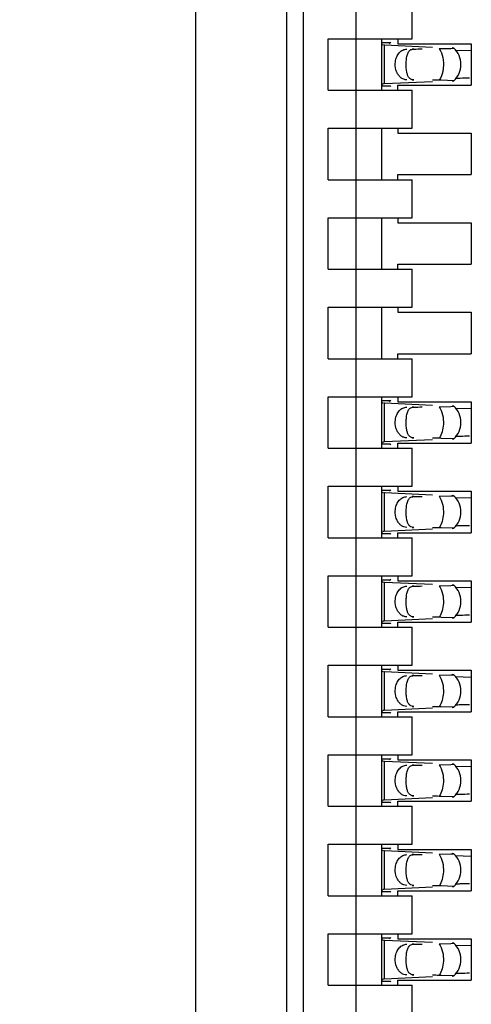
# Model space of a CAD drawing. Header units: inches. Extents: x 0 to 22, y 0 to 17.
# Tile 39 of 52: x 4.393 to 4.552, y 10.394 to 10.741. Entities that reach past the tile are written whole.
import ezdxf

# ---------------------------------------------------------------- set-up
doc = ezdxf.new("R2010")
doc.units = ezdxf.units.IN
doc.header["$LTSCALE"] = 1.21
doc.header["$MEASUREMENT"] = 0
doc.layers.get('0').update_dxf_attribs({"linetype": 'CONTINUOUS'})
doc.layers.add('DIMENSIONS', color=7, linetype='CONTINUOUS')
doc.styles.get("Standard").update_dxf_attribs({"font": 'txt', "width": 0.8})
doc.dimstyles.new('DIMSTYLE_1', dxfattribs={"dimtxt": 0.125, "dimasz": 0.18, "dimexe": 0.18, "dimexo": 0.0625, "dimgap": 0.09, "dimtad": 0, "dimtih": 1, "dimtoh": 1, "dimdec": 3, "dimzin": 4, "dimdsep": 46, "dimtxsty": 'STANDARD', "dimblk": '_FILLED', "dimblk1": '_FILLED', "dimblk2": '_FILLED', "dimcen": 0.09, "dimadec": 0, "dimazin": 0, "dimtp": 0.01, "dimtm": 0.01, "dimtfac": 1, "dimtdec": 3, "dimtofl": 0, "dimtmove": 0, "dimatfit": 3, "dimldrblk": '_FILLED', "dimfxl": 1, "dimtolj": 1, "dimtzin": 4, "dimarcsym": 0})

# ---------------------------------------------------------------- blocks, each defined once
blk = doc.blocks.new('*D4')
at = {"layer": 'DIMENSIONS', "color": 2, "linetype": 'CONTINUOUS'}
blk.add_line((4.453634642, 7.0576741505), (3.554734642, 7.0576741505), dxfattribs=at)
at = {"layer": 'DIMENSIONS', "color": 2, "linetype": 'CONTINUOUS', "insert": (3.492234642, 7.1201741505), "char_height": 0.125, "width": 1.525, "attachment_point": 3, "line_spacing_factor": 0.9}
blk.add_mtext('-4.822{\\Ftxt.shx;\\W1.000000;\\H0.125000; }[122.48]', dxfattribs=at)
blk = doc.blocks.new('_FILLED')
at = {"color": 0, "linetype": 'BYBLOCK'}
blk.add_solid([(0, 0), (-1, 0.1736111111), (-1, -0.1736111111)], dxfattribs=at)
blk = doc.blocks.new('*D5')
at = {"layer": 'DIMENSIONS', "color": 2, "linetype": 'CONTINUOUS'}
for p, q in [((4.0577810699, 6.9362306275), (3.9375, 6.75)), ((4.441734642, 6.9362306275), (4.0577810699, 6.9362306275)), ((3.9375, 6.75), (3.554734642, 6.75))]:
    blk.add_line(p, q, dxfattribs=at)
at = {"layer": 'DIMENSIONS', "color": 2, "linetype": 'CONTINUOUS', "insert": (3.492234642, 6.8125), "char_height": 0.125, "width": 1.525, "attachment_point": 3, "line_spacing_factor": 0.9}
blk.add_mtext('-4.943{\\Ftxt.shx;\\W1.000000;\\H0.125000; }[125.56]', dxfattribs=at)

msp = doc.modelspace()

# ---------------------------------------------------------------- linework, layer by layer
at = {"color": 7, "linetype": 'CONTINUOUS'}
for p, q in [((4.4550220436, 7.8665953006), (4.4550220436, 11.0707530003)), ((4.4869732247, 8.1738788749), (4.4869732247, 11.0085245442)), ((4.4928787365, 8.2919891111), (4.4928787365, 10.8293906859)), ((4.5113826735, 8.3562762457), (4.5113826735, 10.8261271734)), ((4.5310677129, 10.7341150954), (4.5310677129, 10.7475009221)), ((4.5015401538, 10.7160048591), (4.5015401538, 10.7341150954)), ((4.5015401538, 10.7341150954), (4.5310677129, 10.7341150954)), ((4.5204377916, 10.7160048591), (4.5204377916, 10.7341150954)), ((4.5261070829, 10.7341150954), (4.5261070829, 10.7323434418)), ((4.523383, 10.7326217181), (4.5204377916, 10.7326217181)), ((4.5204377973, 10.7326130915), (4.5204387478, 10.732683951)), ((4.5204526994, 10.7323759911), (4.5204377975, 10.7326118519)), ((4.5214046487, 10.7318008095), (4.5209895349, 10.7318233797)), ((4.5382877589, 10.7310181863), (4.521404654, 10.7318026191)), ((4.5231670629, 10.7323688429), (4.523383, 10.7326217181)), ((4.5261070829, 10.7323434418), (4.5519338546, 10.7323434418)), ((4.540623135, 10.7306249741), (4.5447165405, 10.7307169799)), ((4.5447165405, 10.7307169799), (4.545776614, 10.7307852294)), ((4.5457883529, 10.73079634), (4.5451576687, 10.7308495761)), ((4.551923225, 10.7298734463), (4.5462588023, 10.7300138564)), ((4.5519338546, 10.7323434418), (4.5519338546, 10.7177765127)), ((4.5413699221, 10.719482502), (4.540623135, 10.7194949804)), ((4.5457883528, 10.7193236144), (4.5413699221, 10.719482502)), ((4.5015401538, 10.7160048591), (4.5310677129, 10.7160048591)), ((4.5204377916, 10.7174982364), (4.523383, 10.7174982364)), ((4.5204377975, 10.7175081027), (4.5206828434, 10.7182160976)), ((4.5204387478, 10.7174360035), (4.5204377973, 10.717506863)), ((4.5208249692, 10.718285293), (4.521182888, 10.7183078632)), ((4.521404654, 10.7183173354), (4.5382877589, 10.7191017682)), ((4.5261070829, 10.7160048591), (4.5261070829, 10.7177765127)), ((4.5261070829, 10.7177765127), (4.5519338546, 10.7177765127)), ((4.5310677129, 10.7026190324), (4.5310677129, 10.7160048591)), ((4.5451576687, 10.7192703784), (4.5457883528, 10.7193236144)), ((4.5015401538, 10.6845087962), (4.5015401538, 10.7026190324)), ((4.5015401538, 10.7026190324), (4.5310677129, 10.7026190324)), ((4.5204377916, 10.6845087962), (4.5204377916, 10.7026190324)), ((4.5261070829, 10.7026190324), (4.5261070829, 10.7008473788)), ((4.5261070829, 10.7008473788), (4.5519338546, 10.7008473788)), ((4.5519338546, 10.7008473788), (4.5519338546, 10.6862804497)), ((4.5261070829, 10.6845087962), (4.5261070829, 10.6862804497)), ((4.5261070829, 10.6862804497), (4.5519338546, 10.6862804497)), ((4.5015401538, 10.6845087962), (4.5310677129, 10.6845087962)), ((4.5310677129, 10.6711229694), (4.5310677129, 10.6845087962)), ((4.5015401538, 10.6530127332), (4.5015401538, 10.6711229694)), ((4.5015401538, 10.6711229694), (4.5310677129, 10.6711229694)), ((4.5204377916, 10.6530127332), (4.5204377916, 10.6711229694)), ((4.5261070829, 10.6711229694), (4.5261070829, 10.6693513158)), ((4.5261070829, 10.6693513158), (4.5519338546, 10.6693513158)), ((4.5519338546, 10.6693513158), (4.5519338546, 10.6547843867)), ((4.5261070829, 10.6530127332), (4.5261070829, 10.6547843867)), ((4.5261070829, 10.6547843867), (4.5519338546, 10.6547843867)), ((4.5015401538, 10.6530127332), (4.5310677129, 10.6530127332)), ((4.5310677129, 10.6396269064), (4.5310677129, 10.6530127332)), ((4.5015401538, 10.6215166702), (4.5015401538, 10.6396269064)), ((4.5015401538, 10.6396269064), (4.5310677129, 10.6396269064)), ((4.5204377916, 10.6215166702), (4.5204377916, 10.6396269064)), ((4.5261070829, 10.6396269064), (4.5261070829, 10.6378552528)), ((4.5261070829, 10.6378552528), (4.5519338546, 10.6378552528)), ((4.5519338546, 10.6378552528), (4.5519338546, 10.6232883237)), ((4.5261070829, 10.6215166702), (4.5261070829, 10.6232883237)), ((4.5261070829, 10.6232883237), (4.5519338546, 10.6232883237)), ((4.5015401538, 10.6215166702), (4.5310677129, 10.6215166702)), ((4.5310677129, 10.6081308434), (4.5310677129, 10.6215166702)), ((4.5015401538, 10.5900206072), (4.5015401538, 10.6081308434)), ((4.5015401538, 10.6081308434), (4.5310677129, 10.6081308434)), ((4.5204377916, 10.5900206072), (4.5204377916, 10.6081308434)), ((4.523383, 10.6066374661), (4.5204377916, 10.6066374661)), ((4.5204377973, 10.6066288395), (4.5204387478, 10.606699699)), ((4.5204526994, 10.6063917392), (4.5204377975, 10.6066275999)), ((4.5214046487, 10.6058165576), (4.5209895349, 10.6058391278)), ((4.5382877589, 10.6050339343), (4.521404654, 10.6058183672)), ((4.5231670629, 10.606384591), (4.523383, 10.6066374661)), ((4.5261070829, 10.6081308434), (4.5261070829, 10.6063591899)), ((4.5261070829, 10.6063591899), (4.5519338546, 10.6063591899)), ((4.5519338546, 10.6063591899), (4.5519338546, 10.5917922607)), ((4.540623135, 10.6046407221), (4.5447165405, 10.6047327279)), ((4.5447165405, 10.6047327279), (4.545776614, 10.6048009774)), ((4.5457883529, 10.604812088), (4.5451576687, 10.6048653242)), ((4.551923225, 10.6038891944), (4.5462588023, 10.6040296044)), ((4.5204377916, 10.5915139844), (4.523383, 10.5915139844)), ((4.5204377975, 10.5915238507), (4.5206828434, 10.5922318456)), ((4.5204387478, 10.5914517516), (4.5204377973, 10.591522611)), ((4.5208249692, 10.592301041), (4.521182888, 10.5923236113)), ((4.521404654, 10.5923330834), (4.538287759, 10.5931175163)), ((4.5261070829, 10.5900206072), (4.5261070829, 10.5917922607)), ((4.5261070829, 10.5917922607), (4.5519338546, 10.5917922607)), ((4.5413699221, 10.5934982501), (4.540623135, 10.5935107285)), ((4.5457883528, 10.5933393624), (4.5413699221, 10.5934982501)), ((4.5451576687, 10.5932861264), (4.5457883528, 10.5933393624)), ((4.5015401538, 10.5900206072), (4.5310677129, 10.5900206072)), ((4.5310677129, 10.5766347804), (4.5310677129, 10.5900206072)), ((4.5015401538, 10.5585245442), (4.5015401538, 10.5766347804)), ((4.5015401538, 10.5766347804), (4.5310677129, 10.5766347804)), ((4.5204377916, 10.5585245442), (4.5204377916, 10.5766347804)), ((4.523383, 10.5751414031), (4.5204377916, 10.5751414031)), ((4.5204377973, 10.5751327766), (4.5204387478, 10.575203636)), ((4.5204526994, 10.5748956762), (4.5204377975, 10.5751315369)), ((4.5214046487, 10.5743204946), (4.5209895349, 10.5743430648)), ((4.5382877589, 10.5735378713), (4.521404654, 10.5743223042)), ((4.5231670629, 10.574888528), (4.523383, 10.5751414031)), ((4.5261070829, 10.5766347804), (4.5261070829, 10.5748631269)), ((4.5261070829, 10.5748631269), (4.5519338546, 10.5748631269)), ((4.5519338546, 10.5748631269), (4.5519338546, 10.5602961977)), ((4.540623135, 10.5731446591), (4.5447165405, 10.5732366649)), ((4.5447165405, 10.5732366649), (4.545776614, 10.5733049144)), ((4.5457883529, 10.573316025), (4.5451576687, 10.5733692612)), ((4.551923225, 10.5723931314), (4.5462588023, 10.5725335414)), ((4.5204377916, 10.5600179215), (4.523383, 10.5600179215)), ((4.5204377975, 10.5600277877), (4.5206828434, 10.5607357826)), ((4.5204387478, 10.5599556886), (4.5204377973, 10.560026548)), ((4.5208249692, 10.5608049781), (4.521182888, 10.5608275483)), ((4.521404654, 10.5608370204), (4.538287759, 10.5616214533)), ((4.5261070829, 10.5585245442), (4.5261070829, 10.5602961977)), ((4.5261070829, 10.5602961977), (4.5519338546, 10.5602961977)), ((4.5413699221, 10.5620021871), (4.540623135, 10.5620146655)), ((4.5457883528, 10.5618432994), (4.5413699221, 10.5620021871)), ((4.5451576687, 10.5617900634), (4.5457883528, 10.5618432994)), ((4.5015401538, 10.5585245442), (4.5310677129, 10.5585245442)), ((4.5310677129, 10.5451387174), (4.5310677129, 10.5585245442)), ((4.5015401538, 10.5270284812), (4.5015401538, 10.5451387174)), ((4.5015401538, 10.5451387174), (4.5310677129, 10.5451387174)), ((4.5204377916, 10.5270284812), (4.5204377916, 10.5451387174)), ((4.523383, 10.5436453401), (4.5204377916, 10.5436453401)), ((4.5204377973, 10.5436367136), (4.5204387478, 10.543707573)), ((4.5204526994, 10.5433996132), (4.5204377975, 10.5436354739)), ((4.5214046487, 10.5428244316), (4.5209895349, 10.5428470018)), ((4.5382877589, 10.5420418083), (4.521404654, 10.5428262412)), ((4.5231670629, 10.543392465), (4.523383, 10.5436453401)), ((4.5261070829, 10.5451387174), (4.5261070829, 10.5433670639)), ((4.5261070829, 10.5433670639), (4.5519338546, 10.5433670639)), ((4.5519338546, 10.5433670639), (4.5519338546, 10.5288001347)), ((4.540623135, 10.5416485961), (4.5447165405, 10.5417406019)), ((4.5447165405, 10.5417406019), (4.545776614, 10.5418088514)), ((4.5457883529, 10.5418199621), (4.5451576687, 10.5418731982)), ((4.551923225, 10.5408970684), (4.5462588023, 10.5410374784)), ((4.5204377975, 10.5285317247), (4.5206828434, 10.5292397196)), ((4.5208249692, 10.5293089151), (4.521182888, 10.5293314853)), ((4.521404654, 10.5293409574), (4.538287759, 10.5301253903)), ((4.5413699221, 10.5305061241), (4.540623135, 10.5305186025)), ((4.5457883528, 10.5303472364), (4.5413699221, 10.5305061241)), ((4.5451576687, 10.5302940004), (4.5457883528, 10.5303472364)), ((4.5015401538, 10.5270284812), (4.5310677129, 10.5270284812)), ((4.5204377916, 10.5285218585), (4.523383, 10.5285218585)), ((4.5204387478, 10.5284596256), (4.5204377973, 10.528530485)), ((4.5261070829, 10.5270284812), (4.5261070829, 10.5288001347)), ((4.5261070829, 10.5288001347), (4.5519338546, 10.5288001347)), ((4.5310677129, 10.5136426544), (4.5310677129, 10.5270284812)), ((4.5015401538, 10.4955324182), (4.5015401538, 10.5136426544)), ((4.5015401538, 10.5136426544), (4.5310677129, 10.5136426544)), ((4.5204377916, 10.4955324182), (4.5204377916, 10.5136426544)), ((4.523383, 10.5121492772), (4.5204377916, 10.5121492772)), ((4.5204377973, 10.5121406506), (4.5204387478, 10.51221151)), ((4.5204526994, 10.5119035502), (4.5204377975, 10.5121394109)), ((4.5231670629, 10.511896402), (4.523383, 10.5121492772)), ((4.5261070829, 10.5136426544), (4.5261070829, 10.5118710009)), ((4.5261070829, 10.5118710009), (4.5519338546, 10.5118710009)), ((4.5519338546, 10.5118710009), (4.5519338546, 10.4973040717)), ((4.5214046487, 10.5113283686), (4.5209895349, 10.5113509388)), ((4.5382877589, 10.5105457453), (4.521404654, 10.5113301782)), ((4.540623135, 10.5101525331), (4.5447165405, 10.5102445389)), ((4.5447165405, 10.5102445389), (4.545776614, 10.5103127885)), ((4.5457883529, 10.5103238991), (4.5451576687, 10.5103771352)), ((4.551923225, 10.5094010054), (4.5462588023, 10.5095414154)), ((4.5204377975, 10.4970356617), (4.5206828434, 10.4977436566)), ((4.5208249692, 10.4978128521), (4.521182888, 10.4978354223)), ((4.521404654, 10.4978448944), (4.538287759, 10.4986293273)), ((4.5413699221, 10.4990100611), (4.540623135, 10.4990225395)), ((4.5457883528, 10.4988511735), (4.5413699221, 10.4990100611)), ((4.5451576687, 10.4987979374), (4.5457883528, 10.4988511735)), ((4.5015401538, 10.4955324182), (4.5310677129, 10.4955324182)), ((4.5204377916, 10.4970257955), (4.523383, 10.4970257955)), ((4.5204387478, 10.4969635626), (4.5204377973, 10.4970344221)), ((4.5261070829, 10.4955324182), (4.5261070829, 10.4973040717)), ((4.5261070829, 10.4973040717), (4.5519338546, 10.4973040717)), ((4.5310677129, 10.4821465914), (4.5310677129, 10.4955324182)), ((4.5015401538, 10.4640363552), (4.5015401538, 10.4821465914)), ((4.5015401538, 10.4821465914), (4.5310677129, 10.4821465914)), ((4.5204377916, 10.4640363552), (4.5204377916, 10.4821465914)), ((4.523383, 10.4806532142), (4.5204377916, 10.4806532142)), ((4.5204377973, 10.4806445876), (4.5204387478, 10.480715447)), ((4.5204526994, 10.4804074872), (4.5204377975, 10.4806433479)), ((4.5231670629, 10.480400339), (4.523383, 10.4806532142)), ((4.5261070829, 10.4821465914), (4.5261070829, 10.4803749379)), ((4.5261070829, 10.4803749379), (4.5519338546, 10.4803749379)), ((4.5519338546, 10.4803749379), (4.5519338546, 10.4658080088)), ((4.5214046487, 10.4798323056), (4.5209895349, 10.4798548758)), ((4.5382877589, 10.4790496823), (4.521404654, 10.4798341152)), ((4.540623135, 10.4786564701), (4.5447165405, 10.4787484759)), ((4.5447165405, 10.4787484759), (4.545776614, 10.4788167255)), ((4.5457883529, 10.4788278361), (4.5451576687, 10.4788810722)), ((4.551923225, 10.4779049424), (4.5462588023, 10.4780453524)), ((4.521404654, 10.4663488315), (4.538287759, 10.4671332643)), ((4.5413699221, 10.4675139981), (4.540623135, 10.4675264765)), ((4.5457883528, 10.4673551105), (4.5413699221, 10.4675139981)), ((4.5451576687, 10.4673018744), (4.5457883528, 10.4673551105)), ((4.5015401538, 10.4640363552), (4.5310677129, 10.4640363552)), ((4.5204377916, 10.4655297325), (4.523383, 10.4655297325)), ((4.5204377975, 10.4655395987), (4.5206828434, 10.4662475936)), ((4.5204387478, 10.4654674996), (4.5204377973, 10.4655383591)), ((4.5208249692, 10.4663167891), (4.521182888, 10.4663393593)), ((4.5261070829, 10.4640363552), (4.5261070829, 10.4658080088)), ((4.5261070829, 10.4658080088), (4.5519338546, 10.4658080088)), ((4.5310677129, 10.4506505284), (4.5310677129, 10.4640363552)), ((4.5015401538, 10.4325402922), (4.5015401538, 10.4506505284)), ((4.5015401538, 10.4506505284), (4.5310677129, 10.4506505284)), ((4.5204377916, 10.4325402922), (4.5204377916, 10.4506505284)), ((4.523383, 10.4491571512), (4.5204377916, 10.4491571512)), ((4.5204377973, 10.4491485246), (4.5204387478, 10.4492193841)), ((4.5204526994, 10.4489114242), (4.5204377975, 10.4491472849)), ((4.5231670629, 10.448904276), (4.523383, 10.4491571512)), ((4.5261070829, 10.4506505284), (4.5261070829, 10.4488788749)), ((4.5214046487, 10.4483362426), (4.5209895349, 10.4483588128)), ((4.5382877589, 10.4475536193), (4.521404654, 10.4483380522)), ((4.5261070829, 10.4488788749), (4.5519338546, 10.4488788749)), ((4.540623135, 10.4471604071), (4.5447165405, 10.4472524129)), ((4.5447165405, 10.4472524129), (4.545776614, 10.4473206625)), ((4.5457883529, 10.4473317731), (4.5451576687, 10.4473850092)), ((4.551923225, 10.4464088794), (4.5462588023, 10.4465492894)), ((4.5519338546, 10.4488788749), (4.5519338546, 10.4343119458)), ((4.521404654, 10.4348527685), (4.538287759, 10.4356372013)), ((4.5413699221, 10.4360179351), (4.540623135, 10.4360304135)), ((4.5457883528, 10.4358590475), (4.5413699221, 10.4360179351)), ((4.5451576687, 10.4358058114), (4.5457883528, 10.4358590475)), ((4.5015401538, 10.4325402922), (4.5310677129, 10.4325402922)), ((4.5204377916, 10.4340336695), (4.523383, 10.4340336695)), ((4.5204377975, 10.4340435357), (4.5206828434, 10.4347515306)), ((4.5204387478, 10.4339714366), (4.5204377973, 10.4340422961)), ((4.5208249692, 10.4348207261), (4.521182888, 10.4348432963)), ((4.5261070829, 10.4325402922), (4.5261070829, 10.4343119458)), ((4.5261070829, 10.4343119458), (4.5519338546, 10.4343119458)), ((4.5310677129, 10.4191544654), (4.5310677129, 10.4325402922)), ((4.5015401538, 10.4010442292), (4.5015401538, 10.4191544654)), ((4.5015401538, 10.4191544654), (4.5310677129, 10.4191544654)), ((4.5204377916, 10.4010442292), (4.5204377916, 10.4191544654)), ((4.5261070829, 10.4191544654), (4.5261070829, 10.4173828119)), ((4.523383, 10.4176610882), (4.5204377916, 10.4176610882)), ((4.5204377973, 10.4176524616), (4.5204387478, 10.4177233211)), ((4.5204526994, 10.4174153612), (4.5204377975, 10.4176512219)), ((4.5214046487, 10.4168401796), (4.5209895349, 10.4168627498)), ((4.5382877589, 10.4160575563), (4.521404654, 10.4168419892)), ((4.5231670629, 10.417408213), (4.523383, 10.4176610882)), ((4.5261070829, 10.4173828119), (4.5519338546, 10.4173828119)), ((4.540623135, 10.4156643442), (4.5447165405, 10.4157563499)), ((4.5447165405, 10.4157563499), (4.545776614, 10.4158245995)), ((4.5457883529, 10.4158357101), (4.5451576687, 10.4158889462)), ((4.551923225, 10.4149128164), (4.5462588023, 10.4150532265)), ((4.5519338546, 10.4173828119), (4.5519338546, 10.4028158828)), ((4.521404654, 10.4033567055), (4.538287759, 10.4041411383)), ((4.5413699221, 10.4045218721), (4.540623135, 10.4045343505)), ((4.5457883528, 10.4043629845), (4.5413699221, 10.4045218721)), ((4.5451576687, 10.4043097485), (4.5457883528, 10.4043629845)), ((4.5015401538, 10.4010442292), (4.5310677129, 10.4010442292)), ((4.5204377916, 10.4025376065), (4.523383, 10.4025376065)), ((4.5204377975, 10.4025474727), (4.5206828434, 10.4032554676)), ((4.5204387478, 10.4024753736), (4.5204377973, 10.4025462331)), ((4.5208249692, 10.4033246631), (4.521182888, 10.4033472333)), ((4.5261070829, 10.4010442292), (4.5261070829, 10.4028158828)), ((4.5261070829, 10.4028158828), (4.5519338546, 10.4028158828)), ((4.5310677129, 10.3876584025), (4.5310677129, 10.4010442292))]:
    msp.add_line(p, q, dxfattribs=at)
at = {"color": 9, "linetype": 'CONTINUOUS'}
for p, q in [((4.521404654, 10.7183173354), (4.521404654, 10.7318026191)), ((4.5316474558, 10.7304733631), (4.5310677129, 10.7304733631)), ((4.5310677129, 10.7196465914), (4.5316474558, 10.7196465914)), ((4.521404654, 10.5923330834), (4.521404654, 10.6058183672)), ((4.5316474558, 10.6044891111), (4.5310677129, 10.6044891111)), ((4.5310677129, 10.5936623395), (4.5316474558, 10.5936623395)), ((4.521404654, 10.5608370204), (4.521404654, 10.5743223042)), ((4.5316474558, 10.5729930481), (4.5310677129, 10.5729930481)), ((4.5310677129, 10.5621662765), (4.5316474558, 10.5621662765)), ((4.521404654, 10.5293409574), (4.521404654, 10.5428262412)), ((4.5316474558, 10.5414969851), (4.5310677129, 10.5414969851)), ((4.5310677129, 10.5306702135), (4.5316474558, 10.5306702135)), ((4.521404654, 10.4978448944), (4.521404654, 10.5113301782)), ((4.5316474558, 10.5100009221), (4.5310677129, 10.5100009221)), ((4.5310677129, 10.4991741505), (4.5316474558, 10.4991741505)), ((4.521404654, 10.4663488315), (4.521404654, 10.4798341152)), ((4.5316474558, 10.4785048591), (4.5310677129, 10.4785048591)), ((4.5310677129, 10.4676780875), (4.5316474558, 10.4676780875)), ((4.521404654, 10.4348527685), (4.521404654, 10.4483380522)), ((4.5316474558, 10.4470087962), (4.5310677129, 10.4470087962)), ((4.5310677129, 10.4361820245), (4.5316474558, 10.4361820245)), ((4.521404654, 10.4033567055), (4.521404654, 10.4168419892)), ((4.5316474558, 10.4155127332), (4.5310677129, 10.4155127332)), ((4.5310677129, 10.4046859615), (4.5316474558, 10.4046859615))]:
    msp.add_line(p, q, dxfattribs=at)
at = {"color": 7, "linetype": 'CONTINUOUS'}
for centre, radius, start, end in [((4.5403944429, 10.7250599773), 0.0078740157, 313.2376953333, 46.7623047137), ((4.5543366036, 10.4767234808), 0.2435166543, 91.4781476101, 91.8818145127), ((4.561851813, 10.1923111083), 0.5280282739, 91.1421004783, 91.4972558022), ((4.5229607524, 10.6855397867), 0.032816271, 92.7179069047, 93.1055942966), ((4.5403944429, 10.5990757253), 0.0078740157, 313.2376953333, 46.7623047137), ((4.5229607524, 10.5595555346), 0.0328162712, 92.7179069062, 93.1055942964), ((4.5541723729, 10.3564141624), 0.2378393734, 91.4738626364, 91.9067402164), ((4.561851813, 10.0663268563), 0.5280282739, 91.1421004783, 91.4972558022), ((4.5403944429, 10.5675796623), 0.0078740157, 313.2376953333, 46.7623047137), ((4.5229607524, 10.5280594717), 0.032816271, 92.7179069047, 93.1055942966), ((4.5541723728, 10.3249180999), 0.2378393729, 91.4738626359, 91.9067402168), ((4.561851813, 10.0348307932), 0.5280282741, 91.1421004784, 91.4972558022), ((4.5403944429, 10.5360835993), 0.0078740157, 313.2376953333, 46.7623047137), ((4.5229607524, 10.4965634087), 0.032816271, 92.7179069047, 93.1055942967), ((4.5541723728, 10.2934220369), 0.2378393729, 91.4738626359, 91.9067402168), ((4.5618518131, 10.0033347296), 0.5280282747, 91.1421004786, 91.4972558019), ((4.5403944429, 10.5045875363), 0.0078740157, 313.2376953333, 46.7623047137), ((4.5229607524, 10.4650673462), 0.0328162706, 92.7179069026, 93.1055943), ((4.5541723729, 10.2619259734), 0.2378393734, 91.4738626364, 91.9067402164), ((4.561851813, 9.9718386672), 0.5280282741, 91.1421004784, 91.4972558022), ((4.5403944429, 10.4730914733), 0.0078740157, 313.2376953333, 46.7623047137), ((4.5541723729, 10.2304299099), 0.2378393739, 91.4738626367, 91.9067402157), ((4.5618518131, 9.9403426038), 0.5280282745, 91.1421004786, 91.497255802), ((4.5229607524, 10.433571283), 0.0328162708, 92.7179069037, 93.1055942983), ((4.5403944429, 10.4415954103), 0.0078740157, 313.2376953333, 46.7623047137), ((4.5541723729, 10.1989338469), 0.2378393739, 91.4738626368, 91.9067402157), ((4.5618518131, 9.9088465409), 0.5280282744, 91.1421004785, 91.497255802), ((4.5229607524, 10.4020752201), 0.0328162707, 92.717906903, 93.1055942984), ((4.5403944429, 10.4100993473), 0.0078740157, 313.2376953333, 46.7623047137), ((4.5541723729, 10.1674377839), 0.2378393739, 91.4738626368, 91.9067402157), ((4.5618518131, 9.8773504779), 0.5280282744, 91.1421004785, 91.497255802), ((4.5229607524, 10.370579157), 0.0328162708, 92.7179069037, 93.1055942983)]:
    msp.add_arc(centre, radius, start, end, dxfattribs=at)
for centre, major_axis, ratio, start_param, end_param in [((4.5222451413, 10.7436429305), (0, 0.0118110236), 0.2679491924, -2.7738167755, -2.7145116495), ((4.2039877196, 10.7250599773), (0.4711895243, 0.0078735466), 0.0001824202, -0.8018391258, -0.7929241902), ((4.2039877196, 10.7250599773), (0.4711895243, -0.0078735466), 0.0001824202, 0.7749796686, 0.7820906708), ((4.5222451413, 10.706477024), (-0, 0.0118110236), 0.2679491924, -0.4270814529, -0.3677758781), ((4.5222451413, 10.6176586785), (0, 0.0118110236), 0.2679491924, -2.7738167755, -2.7145116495), ((4.2039877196, 10.5990757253), (0.4711895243, 0.0078735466), 0.0001824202, -0.8018391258, -0.7929241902), ((4.5222451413, 10.5804927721), (-0, 0.0118110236), 0.2679491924, -0.4270814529, -0.3677758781), ((4.2039877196, 10.5990757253), (0.4711895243, -0.0078735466), 0.0001824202, 0.7749796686, 0.7820906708), ((4.5222451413, 10.5861626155), (-0, 0.0118110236), 0.2679491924, -2.7738167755, -2.7145116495), ((4.2039877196, 10.5675796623), (0.4711895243, 0.0078735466), 0.0001824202, -0.8018391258, -0.7929241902), ((4.5222451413, 10.5489967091), (-0, 0.0118110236), 0.2679491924, -0.4270814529, -0.3677758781), ((4.2039877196, 10.5675796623), (0.4711895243, -0.0078735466), 0.0001824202, 0.7749796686, 0.7820906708), ((4.5222451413, 10.5546665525), (-0, 0.0118110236), 0.2679491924, -2.7738167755, -2.7145116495), ((4.2039877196, 10.5360835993), (0.4711895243, 0.0078735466), 0.0001824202, -0.8018391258, -0.7929241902), ((4.2039877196, 10.5360835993), (0.4711895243, -0.0078735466), 0.0001824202, 0.7749796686, 0.7820906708), ((4.5222451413, 10.5175006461), (-0, 0.0118110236), 0.2679491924, -0.4270814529, -0.3677758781), ((4.5222451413, 10.5231704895), (-0, 0.0118110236), 0.2679491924, -2.7738167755, -2.7145116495), ((4.2039877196, 10.5045875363), (0.4711895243, 0.0078735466), 0.0001824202, -0.8018391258, -0.7929241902), ((4.2039877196, 10.5045875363), (0.4711895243, -0.0078735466), 0.0001824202, 0.7749796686, 0.7820906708), ((4.5222451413, 10.4860045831), (-0, 0.0118110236), 0.2679491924, -0.4270814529, -0.3677758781), ((4.5222451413, 10.4916744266), (0, 0.0118110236), 0.2679491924, -2.7738167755, -2.7145116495), ((4.2039877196, 10.4730914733), (0.4711895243, 0.0078735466), 0.0001824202, -0.8018391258, -0.7929241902), ((4.2039877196, 10.4730914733), (0.4711895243, -0.0078735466), 0.0001824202, 0.7749796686, 0.7820906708), ((4.5222451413, 10.4545085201), (-0, 0.0118110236), 0.2679491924, -0.4270814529, -0.3677758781), ((4.5222451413, 10.4601783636), (-0, 0.0118110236), 0.2679491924, -2.7738167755, -2.7145116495), ((4.2039877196, 10.4415954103), (0.4711895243, 0.0078735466), 0.0001824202, -0.8018391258, -0.7929241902), ((4.2039877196, 10.4415954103), (0.4711895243, -0.0078735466), 0.0001824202, 0.7749796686, 0.7820906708), ((4.5222451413, 10.4230124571), (-0, 0.0118110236), 0.2679491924, -0.4270814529, -0.3677758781), ((4.5222451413, 10.4286823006), (-0, 0.0118110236), 0.2679491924, -2.7738167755, -2.7145116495), ((4.2039877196, 10.4100993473), (0.4711895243, 0.0078735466), 0.0001824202, -0.8018391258, -0.7929241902), ((4.2039877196, 10.4100993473), (0.4711895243, -0.0078735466), 0.0001824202, 0.7749796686, 0.7820906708), ((4.5222451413, 10.3915163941), (0, 0.0118110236), 0.2679491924, -0.4270814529, -0.3677758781)]:
    msp.add_ellipse(centre, major_axis=major_axis, ratio=ratio, start_param=start_param, end_param=end_param, dxfattribs=at)
for points, knots in [([(4.520824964, 10.7318328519), (4.5207748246, 10.7318484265), (4.5206781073, 10.7318951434), (4.52051679, 10.7320675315), (4.5204696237, 10.7322505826), (4.5204526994, 10.7323759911)], [0, 0, 0, 0, 0.2267990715, 0.4533532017, 1, 1, 1, 1]), ([(4.5252122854, 10.7259921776), (4.5252918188, 10.7265932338), (4.5255965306, 10.7277418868), (4.526486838, 10.7292039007), (4.5277237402, 10.7302072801), (4.5287209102, 10.7304653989), (4.5291974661, 10.7304733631)], [0, 0, 0, 0, 0.28045492, 0.5418465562, 0.779528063, 1, 1, 1, 1]), ([(4.5290394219, 10.7260719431), (4.5290742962, 10.7266594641), (4.5291663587, 10.7275021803), (4.5294245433, 10.7285438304), (4.5296715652, 10.729188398), (4.5299972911, 10.7297276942), (4.5304319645, 10.7301485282), (4.5309982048, 10.7304155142), (4.5314235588, 10.7304695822), (4.5316474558, 10.7304733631)], [0, 0, 0, 0, 0.3111597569, 0.4460927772, 0.566488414, 0.6748242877, 0.776716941, 0.8816123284, 1, 1, 1, 1]), ([(4.5256913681, 10.7223732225), (4.5255722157, 10.7226485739), (4.5251690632, 10.7238078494), (4.5250909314, 10.7250750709), (4.5252122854, 10.7259921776)], [0, 0, 0, 0, 0.2448939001, 1, 1, 1, 1]), ([(4.5292275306, 10.7224454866), (4.5291198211, 10.7230200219), (4.5289981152, 10.7242305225), (4.5290022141, 10.7254451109), (4.5290394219, 10.7260719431)], [0, 0, 0, 0, 0.4821064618, 1, 1, 1, 1]), ([(4.5291974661, 10.7196465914), (4.5288410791, 10.7196525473), (4.5281081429, 10.7197947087), (4.5271135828, 10.7203676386), (4.5262739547, 10.721248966), (4.5258618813, 10.7219791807), (4.5256913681, 10.7223732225)], [0, 0, 0, 0, 0.2285254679, 0.4679518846, 0.7247253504, 1, 1, 1, 1]), ([(4.5316474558, 10.7196465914), (4.5313147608, 10.7196522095), (4.5308188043, 10.7197465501), (4.5302878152, 10.7201009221), (4.5299745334, 10.7204395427), (4.5297211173, 10.7208492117), (4.5294346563, 10.7215118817), (4.5292995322, 10.7220614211), (4.5292275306, 10.7224454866)], [0, 0, 0, 0, 0.246021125, 0.3565709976, 0.4674902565, 0.584442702, 0.7110848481, 1, 1, 1, 1]), ([(4.520824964, 10.6058485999), (4.5207748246, 10.6058641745), (4.5206781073, 10.6059108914), (4.52051679, 10.6060832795), (4.5204696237, 10.6062663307), (4.5204526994, 10.6063917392)], [0, 0, 0, 0, 0.2267990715, 0.4533532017, 1, 1, 1, 1]), ([(4.5252122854, 10.6000079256), (4.5252918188, 10.6006089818), (4.5255965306, 10.6017576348), (4.526486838, 10.6032196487), (4.5277237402, 10.6042230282), (4.5287209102, 10.6044811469), (4.5291974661, 10.6044891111)], [0, 0, 0, 0, 0.28045492, 0.5418465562, 0.779528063, 1, 1, 1, 1]), ([(4.5290394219, 10.6000876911), (4.5290742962, 10.6006752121), (4.5291663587, 10.6015179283), (4.5294245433, 10.6025595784), (4.5296715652, 10.603204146), (4.5299972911, 10.6037434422), (4.5304319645, 10.6041642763), (4.5309982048, 10.6044312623), (4.5314235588, 10.6044853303), (4.5316474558, 10.6044891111)], [0, 0, 0, 0, 0.3111597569, 0.4460927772, 0.566488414, 0.6748242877, 0.776716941, 0.8816123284, 1, 1, 1, 1]), ([(4.5256913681, 10.5963889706), (4.5255722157, 10.596664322), (4.5251690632, 10.5978235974), (4.5250909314, 10.5990908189), (4.5252122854, 10.6000079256)], [0, 0, 0, 0, 0.2448939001, 1, 1, 1, 1]), ([(4.5292275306, 10.5964612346), (4.5291198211, 10.5970357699), (4.5289981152, 10.5982462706), (4.5290022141, 10.5994608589), (4.5290394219, 10.6000876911)], [0, 0, 0, 0, 0.4821064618, 1, 1, 1, 1]), ([(4.5291974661, 10.5936623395), (4.5288410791, 10.5936682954), (4.5281081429, 10.5938104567), (4.5271135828, 10.5943833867), (4.5262739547, 10.595264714), (4.5258618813, 10.5959949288), (4.5256913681, 10.5963889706)], [0, 0, 0, 0, 0.2285254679, 0.4679518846, 0.7247253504, 1, 1, 1, 1]), ([(4.5316474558, 10.5936623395), (4.5313147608, 10.5936679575), (4.5308188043, 10.5937622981), (4.5302878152, 10.5941166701), (4.5299745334, 10.5944552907), (4.5297211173, 10.5948649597), (4.5294346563, 10.5955276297), (4.5292995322, 10.5960771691), (4.5292275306, 10.5964612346)], [0, 0, 0, 0, 0.246021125, 0.3565709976, 0.4674902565, 0.584442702, 0.7110848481, 1, 1, 1, 1]), ([(4.520824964, 10.5743525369), (4.5207748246, 10.5743681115), (4.5206781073, 10.5744148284), (4.52051679, 10.5745872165), (4.5204696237, 10.5747702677), (4.5204526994, 10.5748956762)], [0, 0, 0, 0, 0.2267990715, 0.4533532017, 1, 1, 1, 1]), ([(4.5252122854, 10.5685118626), (4.5252918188, 10.5691129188), (4.5255965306, 10.5702615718), (4.526486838, 10.5717235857), (4.5277237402, 10.5727269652), (4.5287209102, 10.572985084), (4.5291974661, 10.5729930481)], [0, 0, 0, 0, 0.28045492, 0.5418465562, 0.779528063, 1, 1, 1, 1]), ([(4.5290394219, 10.5685916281), (4.5290742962, 10.5691791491), (4.5291663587, 10.5700218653), (4.5294245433, 10.5710635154), (4.5296715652, 10.571708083), (4.5299972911, 10.5722473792), (4.5304319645, 10.5726682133), (4.5309982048, 10.5729351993), (4.5314235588, 10.5729892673), (4.5316474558, 10.5729930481)], [0, 0, 0, 0, 0.3111597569, 0.4460927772, 0.566488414, 0.6748242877, 0.776716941, 0.8816123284, 1, 1, 1, 1]), ([(4.5256913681, 10.5648929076), (4.5255722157, 10.565168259), (4.5251690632, 10.5663275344), (4.5250909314, 10.5675947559), (4.5252122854, 10.5685118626)], [0, 0, 0, 0, 0.2448939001, 1, 1, 1, 1]), ([(4.5292275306, 10.5649651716), (4.5291198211, 10.5655397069), (4.5289981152, 10.5667502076), (4.5290022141, 10.5679647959), (4.5290394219, 10.5685916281)], [0, 0, 0, 0, 0.4821064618, 1, 1, 1, 1]), ([(4.5291974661, 10.5621662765), (4.5288410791, 10.5621722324), (4.5281081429, 10.5623143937), (4.5271135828, 10.5628873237), (4.5262739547, 10.563768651), (4.5258618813, 10.5644988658), (4.5256913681, 10.5648929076)], [0, 0, 0, 0, 0.2285254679, 0.4679518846, 0.7247253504, 1, 1, 1, 1]), ([(4.5316474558, 10.5621662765), (4.5313147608, 10.5621718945), (4.5308188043, 10.5622662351), (4.5302878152, 10.5626206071), (4.5299745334, 10.5629592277), (4.5297211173, 10.5633688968), (4.5294346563, 10.5640315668), (4.5292995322, 10.5645811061), (4.5292275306, 10.5649651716)], [0, 0, 0, 0, 0.246021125, 0.3565709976, 0.4674902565, 0.584442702, 0.7110848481, 1, 1, 1, 1]), ([(4.520824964, 10.5428564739), (4.5207748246, 10.5428720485), (4.5206781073, 10.5429187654), (4.52051679, 10.5430911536), (4.5204696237, 10.5432742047), (4.5204526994, 10.5433996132)], [0, 0, 0, 0, 0.2267990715, 0.4533532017, 1, 1, 1, 1]), ([(4.5252122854, 10.5370157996), (4.5252918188, 10.5376168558), (4.5255965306, 10.5387655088), (4.526486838, 10.5402275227), (4.5277237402, 10.5412309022), (4.5287209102, 10.541489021), (4.5291974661, 10.5414969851)], [0, 0, 0, 0, 0.28045492, 0.5418465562, 0.779528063, 1, 1, 1, 1]), ([(4.5290394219, 10.5370955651), (4.5290742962, 10.5376830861), (4.5291663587, 10.5385258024), (4.5294245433, 10.5395674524), (4.5296715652, 10.54021202), (4.5299972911, 10.5407513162), (4.5304319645, 10.5411721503), (4.5309982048, 10.5414391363), (4.5314235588, 10.5414932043), (4.5316474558, 10.5414969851)], [0, 0, 0, 0, 0.3111597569, 0.4460927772, 0.566488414, 0.6748242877, 0.776716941, 0.8816123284, 1, 1, 1, 1]), ([(4.5256913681, 10.5333968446), (4.5255722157, 10.533672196), (4.5251690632, 10.5348314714), (4.5250909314, 10.5360986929), (4.5252122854, 10.5370157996)], [0, 0, 0, 0, 0.2448939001, 1, 1, 1, 1]), ([(4.5292275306, 10.5334691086), (4.5291198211, 10.5340436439), (4.5289981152, 10.5352541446), (4.5290022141, 10.5364687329), (4.5290394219, 10.5370955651)], [0, 0, 0, 0, 0.4821064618, 1, 1, 1, 1]), ([(4.5291974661, 10.5306702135), (4.5288410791, 10.5306761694), (4.5281081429, 10.5308183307), (4.5271135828, 10.5313912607), (4.5262739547, 10.532272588), (4.5258618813, 10.5330028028), (4.5256913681, 10.5333968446)], [0, 0, 0, 0, 0.2285254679, 0.4679518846, 0.7247253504, 1, 1, 1, 1]), ([(4.5316474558, 10.5306702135), (4.5313147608, 10.5306758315), (4.5308188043, 10.5307701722), (4.5302878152, 10.5311245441), (4.5299745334, 10.5314631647), (4.5297211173, 10.5318728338), (4.5294346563, 10.5325355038), (4.5292995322, 10.5330850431), (4.5292275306, 10.5334691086)], [0, 0, 0, 0, 0.246021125, 0.3565709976, 0.4674902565, 0.584442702, 0.7110848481, 1, 1, 1, 1]), ([(4.520824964, 10.511360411), (4.5207748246, 10.5113759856), (4.5206781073, 10.5114227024), (4.52051679, 10.5115950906), (4.5204696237, 10.5117781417), (4.5204526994, 10.5119035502)], [0, 0, 0, 0, 0.2267990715, 0.4533532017, 1, 1, 1, 1]), ([(4.5252122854, 10.5055197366), (4.5252918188, 10.5061207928), (4.5255965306, 10.5072694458), (4.526486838, 10.5087314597), (4.5277237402, 10.5097348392), (4.5287209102, 10.509992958), (4.5291974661, 10.5100009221)], [0, 0, 0, 0, 0.28045492, 0.5418465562, 0.779528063, 1, 1, 1, 1]), ([(4.5290394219, 10.5055995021), (4.5290742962, 10.5061870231), (4.5291663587, 10.5070297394), (4.5294245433, 10.5080713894), (4.5296715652, 10.508715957), (4.5299972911, 10.5092552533), (4.5304319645, 10.5096760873), (4.5309982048, 10.5099430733), (4.5314235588, 10.5099971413), (4.5316474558, 10.5100009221)], [0, 0, 0, 0, 0.3111597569, 0.4460927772, 0.566488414, 0.6748242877, 0.776716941, 0.8816123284, 1, 1, 1, 1]), ([(4.5256913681, 10.5019007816), (4.5255722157, 10.502176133), (4.5251690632, 10.5033354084), (4.5250909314, 10.5046026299), (4.5252122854, 10.5055197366)], [0, 0, 0, 0, 0.2448939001, 1, 1, 1, 1]), ([(4.5292275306, 10.5019730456), (4.5291198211, 10.5025475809), (4.5289981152, 10.5037580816), (4.5290022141, 10.5049726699), (4.5290394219, 10.5055995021)], [0, 0, 0, 0, 0.4821064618, 1, 1, 1, 1]), ([(4.5291974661, 10.4991741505), (4.5288410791, 10.4991801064), (4.5281081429, 10.4993222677), (4.5271135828, 10.4998951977), (4.5262739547, 10.500776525), (4.5258618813, 10.5015067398), (4.5256913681, 10.5019007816)], [0, 0, 0, 0, 0.2285254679, 0.4679518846, 0.7247253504, 1, 1, 1, 1]), ([(4.5316474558, 10.4991741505), (4.5313147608, 10.4991797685), (4.5308188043, 10.4992741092), (4.5302878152, 10.4996284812), (4.5299745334, 10.4999671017), (4.5297211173, 10.5003767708), (4.5294346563, 10.5010394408), (4.5292995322, 10.5015889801), (4.5292275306, 10.5019730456)], [0, 0, 0, 0, 0.246021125, 0.3565709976, 0.4674902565, 0.584442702, 0.7110848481, 1, 1, 1, 1]), ([(4.520824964, 10.479864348), (4.5207748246, 10.4798799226), (4.5206781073, 10.4799266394), (4.52051679, 10.4800990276), (4.5204696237, 10.4802820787), (4.5204526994, 10.4804074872)], [0, 0, 0, 0, 0.2267990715, 0.4533532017, 1, 1, 1, 1]), ([(4.5252122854, 10.4740236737), (4.5252918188, 10.4746247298), (4.5255965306, 10.4757733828), (4.526486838, 10.4772353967), (4.5277237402, 10.4782387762), (4.5287209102, 10.478496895), (4.5291974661, 10.4785048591)], [0, 0, 0, 0, 0.28045492, 0.5418465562, 0.779528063, 1, 1, 1, 1]), ([(4.5290394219, 10.4741034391), (4.5290742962, 10.4746909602), (4.5291663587, 10.4755336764), (4.5294245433, 10.4765753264), (4.5296715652, 10.477219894), (4.5299972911, 10.4777591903), (4.5304319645, 10.4781800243), (4.5309982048, 10.4784470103), (4.5314235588, 10.4785010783), (4.5316474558, 10.4785048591)], [0, 0, 0, 0, 0.3111597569, 0.4460927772, 0.566488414, 0.6748242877, 0.776716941, 0.8816123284, 1, 1, 1, 1]), ([(4.5256913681, 10.4704047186), (4.5255722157, 10.47068007), (4.5251690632, 10.4718393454), (4.5250909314, 10.4731065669), (4.5252122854, 10.4740236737)], [0, 0, 0, 0, 0.2448939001, 1, 1, 1, 1]), ([(4.5292275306, 10.4704769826), (4.5291198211, 10.4710515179), (4.5289981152, 10.4722620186), (4.5290022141, 10.473476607), (4.5290394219, 10.4741034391)], [0, 0, 0, 0, 0.4821064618, 1, 1, 1, 1]), ([(4.5291974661, 10.4676780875), (4.5288410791, 10.4676840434), (4.5281081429, 10.4678262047), (4.5271135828, 10.4683991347), (4.5262739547, 10.469280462), (4.5258618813, 10.4700106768), (4.5256913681, 10.4704047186)], [0, 0, 0, 0, 0.2285254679, 0.4679518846, 0.7247253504, 1, 1, 1, 1]), ([(4.5316474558, 10.4676780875), (4.5313147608, 10.4676837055), (4.5308188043, 10.4677780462), (4.5302878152, 10.4681324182), (4.5299745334, 10.4684710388), (4.5297211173, 10.4688807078), (4.5294346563, 10.4695433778), (4.5292995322, 10.4700929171), (4.5292275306, 10.4704769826)], [0, 0, 0, 0, 0.246021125, 0.3565709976, 0.4674902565, 0.584442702, 0.7110848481, 1, 1, 1, 1]), ([(4.520824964, 10.448368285), (4.5207748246, 10.4483838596), (4.5206781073, 10.4484305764), (4.52051679, 10.4486029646), (4.5204696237, 10.4487860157), (4.5204526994, 10.4489114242)], [0, 0, 0, 0, 0.2267990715, 0.4533532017, 1, 1, 1, 1]), ([(4.5252122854, 10.4425276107), (4.5252918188, 10.4431286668), (4.5255965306, 10.4442773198), (4.526486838, 10.4457393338), (4.5277237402, 10.4467427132), (4.5287209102, 10.447000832), (4.5291974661, 10.4470087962)], [0, 0, 0, 0, 0.28045492, 0.5418465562, 0.779528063, 1, 1, 1, 1]), ([(4.5290394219, 10.4426073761), (4.5290742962, 10.4431948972), (4.5291663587, 10.4440376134), (4.5294245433, 10.4450792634), (4.5296715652, 10.445723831), (4.5299972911, 10.4462631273), (4.5304319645, 10.4466839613), (4.5309982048, 10.4469509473), (4.5314235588, 10.4470050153), (4.5316474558, 10.4470087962)], [0, 0, 0, 0, 0.3111597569, 0.4460927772, 0.566488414, 0.6748242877, 0.776716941, 0.8816123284, 1, 1, 1, 1]), ([(4.5256913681, 10.4389086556), (4.5255722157, 10.439184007), (4.5251690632, 10.4403432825), (4.5250909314, 10.4416105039), (4.5252122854, 10.4425276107)], [0, 0, 0, 0, 0.2448939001, 1, 1, 1, 1]), ([(4.5292275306, 10.4389809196), (4.5291198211, 10.4395554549), (4.5289981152, 10.4407659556), (4.5290022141, 10.441980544), (4.5290394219, 10.4426073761)], [0, 0, 0, 0, 0.4821064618, 1, 1, 1, 1]), ([(4.5291974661, 10.4361820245), (4.5288410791, 10.4361879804), (4.5281081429, 10.4363301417), (4.5271135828, 10.4369030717), (4.5262739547, 10.437784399), (4.5258618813, 10.4385146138), (4.5256913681, 10.4389086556)], [0, 0, 0, 0, 0.2285254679, 0.4679518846, 0.7247253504, 1, 1, 1, 1]), ([(4.5316474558, 10.4361820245), (4.5313147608, 10.4361876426), (4.5308188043, 10.4362819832), (4.5302878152, 10.4366363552), (4.5299745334, 10.4369749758), (4.5297211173, 10.4373846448), (4.5294346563, 10.4380473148), (4.5292995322, 10.4385968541), (4.5292275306, 10.4389809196)], [0, 0, 0, 0, 0.246021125, 0.3565709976, 0.4674902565, 0.584442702, 0.7110848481, 1, 1, 1, 1]), ([(4.520824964, 10.416872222), (4.5207748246, 10.4168877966), (4.5206781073, 10.4169345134), (4.52051679, 10.4171069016), (4.5204696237, 10.4172899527), (4.5204526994, 10.4174153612)], [0, 0, 0, 0, 0.2267990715, 0.4533532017, 1, 1, 1, 1]), ([(4.5252122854, 10.4110315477), (4.5252918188, 10.4116326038), (4.5255965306, 10.4127812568), (4.526486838, 10.4142432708), (4.5277237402, 10.4152466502), (4.5287209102, 10.415504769), (4.5291974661, 10.4155127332)], [0, 0, 0, 0, 0.28045492, 0.5418465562, 0.779528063, 1, 1, 1, 1]), ([(4.5290394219, 10.4111113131), (4.5290742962, 10.4116988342), (4.5291663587, 10.4125415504), (4.5294245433, 10.4135832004), (4.5296715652, 10.414227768), (4.5299972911, 10.4147670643), (4.5304319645, 10.4151878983), (4.5309982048, 10.4154548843), (4.5314235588, 10.4155089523), (4.5316474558, 10.4155127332)], [0, 0, 0, 0, 0.3111597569, 0.4460927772, 0.566488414, 0.6748242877, 0.776716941, 0.8816123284, 1, 1, 1, 1]), ([(4.5256913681, 10.4074125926), (4.5255722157, 10.407687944), (4.5251690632, 10.4088472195), (4.5250909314, 10.4101144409), (4.5252122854, 10.4110315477)], [0, 0, 0, 0, 0.2448939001, 1, 1, 1, 1]), ([(4.5292275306, 10.4074848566), (4.5291198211, 10.4080593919), (4.5289981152, 10.4092698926), (4.5290022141, 10.410484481), (4.5290394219, 10.4111113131)], [0, 0, 0, 0, 0.4821064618, 1, 1, 1, 1]), ([(4.5291974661, 10.4046859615), (4.5288410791, 10.4046919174), (4.5281081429, 10.4048340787), (4.5271135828, 10.4054070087), (4.5262739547, 10.406288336), (4.5258618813, 10.4070185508), (4.5256913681, 10.4074125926)], [0, 0, 0, 0, 0.2285254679, 0.4679518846, 0.7247253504, 1, 1, 1, 1]), ([(4.5316474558, 10.4046859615), (4.5313147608, 10.4046915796), (4.5308188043, 10.4047859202), (4.5302878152, 10.4051402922), (4.5299745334, 10.4054789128), (4.5297211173, 10.4058885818), (4.5294346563, 10.4065512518), (4.5292995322, 10.4071007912), (4.5292275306, 10.4074848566)], [0, 0, 0, 0, 0.246021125, 0.3565709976, 0.4674902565, 0.584442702, 0.7110848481, 1, 1, 1, 1])]:
    msp.add_open_spline(points, degree=3, knots=knots, dxfattribs=at)
at = {"color": 9, "linetype": 'CONTINUOUS'}
for points, knots in [([(4.540623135, 10.7306249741), (4.5412380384, 10.7296829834), (4.5420793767, 10.7274266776), (4.5421907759, 10.7250450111), (4.5420650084, 10.7238289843)], [0, 0, 0, 0, 0.4792135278, 1, 1, 1, 1]), ([(4.5420650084, 10.7238289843), (4.5420233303, 10.7234260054), (4.5417883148, 10.7219153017), (4.5412380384, 10.7204369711), (4.540623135, 10.7194949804)], [0, 0, 0, 0, 0.264780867, 1, 1, 1, 1]), ([(4.540623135, 10.6046407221), (4.5411842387, 10.6037811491), (4.541987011, 10.6017409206), (4.5421698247, 10.5995750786), (4.542112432, 10.598458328)], [0, 0, 0, 0, 0.4786163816, 1, 1, 1, 1]), ([(4.542112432, 10.598458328), (4.5420659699, 10.5975542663), (4.5417830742, 10.59582377), (4.5410776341, 10.5942069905), (4.540623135, 10.5935107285)], [0, 0, 0, 0, 0.5212411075, 1, 1, 1, 1]), ([(4.540623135, 10.5731446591), (4.5411842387, 10.5722850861), (4.541987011, 10.5702448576), (4.5421698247, 10.5680790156), (4.542112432, 10.566962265)], [0, 0, 0, 0, 0.4786163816, 1, 1, 1, 1]), ([(4.542112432, 10.566962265), (4.5420659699, 10.5660582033), (4.5417830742, 10.564327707), (4.5410776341, 10.5627109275), (4.540623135, 10.5620146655)], [0, 0, 0, 0, 0.5212411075, 1, 1, 1, 1]), ([(4.540623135, 10.5416485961), (4.5411842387, 10.5407890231), (4.541987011, 10.5387487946), (4.5421698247, 10.5365829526), (4.542112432, 10.535466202)], [0, 0, 0, 0, 0.4786163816, 1, 1, 1, 1]), ([(4.542112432, 10.535466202), (4.5420659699, 10.5345621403), (4.5417830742, 10.532831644), (4.5410776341, 10.5312148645), (4.540623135, 10.5305186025)], [0, 0, 0, 0, 0.5212411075, 1, 1, 1, 1]), ([(4.540623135, 10.5101525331), (4.5411842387, 10.5092929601), (4.541987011, 10.5072527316), (4.5421698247, 10.5050868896), (4.542112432, 10.503970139)], [0, 0, 0, 0, 0.4786163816, 1, 1, 1, 1]), ([(4.542112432, 10.503970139), (4.5420659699, 10.5030660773), (4.5417830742, 10.501335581), (4.5410776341, 10.4997188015), (4.540623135, 10.4990225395)], [0, 0, 0, 0, 0.5212411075, 1, 1, 1, 1]), ([(4.540623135, 10.4786564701), (4.5411842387, 10.4777968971), (4.541987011, 10.4757566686), (4.5421698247, 10.4735908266), (4.542112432, 10.472474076)], [0, 0, 0, 0, 0.4786163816, 1, 1, 1, 1]), ([(4.542112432, 10.472474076), (4.5420659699, 10.4715700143), (4.5417830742, 10.469839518), (4.5410776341, 10.4682227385), (4.540623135, 10.4675264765)], [0, 0, 0, 0, 0.5212411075, 1, 1, 1, 1]), ([(4.540623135, 10.4471604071), (4.5411842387, 10.4463008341), (4.541987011, 10.4442606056), (4.5421698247, 10.4420947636), (4.542112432, 10.440978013)], [0, 0, 0, 0, 0.4786163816, 1, 1, 1, 1]), ([(4.542112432, 10.440978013), (4.5420659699, 10.4400739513), (4.5417830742, 10.438343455), (4.5410776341, 10.4367266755), (4.540623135, 10.4360304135)], [0, 0, 0, 0, 0.5212411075, 1, 1, 1, 1]), ([(4.540623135, 10.4156643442), (4.5411842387, 10.4148047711), (4.541987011, 10.4127645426), (4.5421698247, 10.4105987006), (4.542112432, 10.4094819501)], [0, 0, 0, 0, 0.4786163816, 1, 1, 1, 1]), ([(4.542112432, 10.4094819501), (4.5420659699, 10.4085778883), (4.5417830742, 10.406847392), (4.5410776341, 10.4052306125), (4.540623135, 10.4045343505)], [0, 0, 0, 0, 0.5212411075, 1, 1, 1, 1])]:
    msp.add_open_spline(points, degree=3, knots=knots, dxfattribs=at)

# ---------------------------------------------------------------- dimensions: what is measured, and where the dimension line sits
at = {"layer": 'DIMENSIONS', "color": 2, "linetype": 'CONTINUOUS'}
for feature_location, offset, origin, picture, middle in [((4.453634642, 7.0576741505), (-0.8988999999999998, 0), (4.516134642, 11.8796741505), '*D4', (2.479734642, 7.0576741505)), ((4.441734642, 6.9362306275), (-0.887, -0.18623062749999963), (4.504234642, 11.8796741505), '*D5', (2.479734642, 6.75))]:
    dim = msp.add_ordinate_dim(feature_location=feature_location, offset=offset, dtype=0, origin=origin, text='-<>', dimstyle='DIMSTYLE_1', dxfattribs=at)
    dim.commit()
    dim.dimension.update_dxf_attribs({"geometry": picture, "text_midpoint": middle})

doc.saveas('drawing.dxf')
